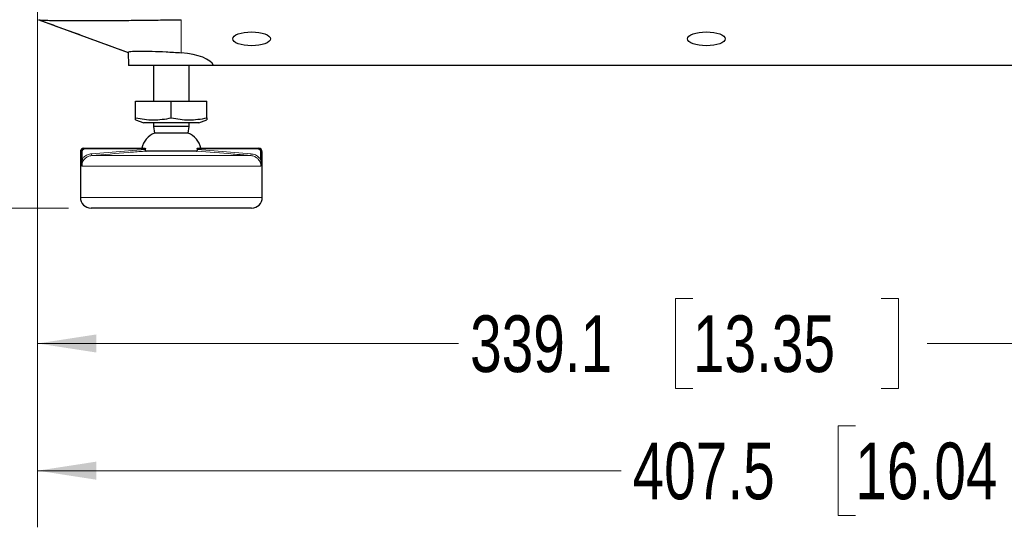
# Model space of a CAD drawing. Header units: millimetres. Extents: x 0 to 1118, y 0 to 864.
# Tile 60 of 117: x 487 to 543, y 403 to 432. Entities that reach past the tile are written whole.
import ezdxf

# ---------------------------------------------------------------- set-up
doc = ezdxf.new("R2010")
doc.units = ezdxf.units.MM
doc.styles.add('SLDTEXTSTYLE0', font='TXT', dxfattribs={"width": 0.75})
doc.dimstyles.new('SLDDIMSTYLE1', dxfattribs={"dimtxt": 3.175, "dimasz": 3.302, "dimexe": 0, "dimexo": 0.0625, "dimgap": 0.79375, "dimtad": 0, "dimtih": 1, "dimtoh": 1, "dimdec": 1, "dimlfac": 5, "dimrnd": 1e-09, "dimzin": 12, "dimdsep": 46, "dimtxsty": 'SLDTEXTSTYLE0', "dimsah": 1, "dimcen": 0.09, "dimadec": 0, "dimazin": 3, "dimtfac": 1, "dimtdec": 3, "dimtofl": 0, "dimtmove": 0, "dimatfit": 3, "dimfxl": 1, "dimfrac": 2, "dimtolj": 1, "dimtzin": 12, "dimarcsym": 0})
doc.dimstyles.new('SLDDIMSTYLE2', dxfattribs={"dimtxt": 3.175, "dimasz": 3.302, "dimexe": 0, "dimexo": 0.0625, "dimgap": 0.79375, "dimtad": 0, "dimtih": 1, "dimtoh": 1, "dimdec": 1, "dimlfac": 5, "dimrnd": 1e-09, "dimzin": 12, "dimdsep": 46, "dimtxsty": 'SLDTEXTSTYLE0', "dimsah": 1, "dimcen": 0.09, "dimadec": 0, "dimazin": 3, "dimtfac": 1, "dimtdec": 1, "dimtofl": 0, "dimtmove": 0, "dimatfit": 3, "dimfxl": 1, "dimfrac": 2, "dimtolj": 1, "dimtzin": 12, "dimarcsym": 0})

# ---------------------------------------------------------------- blocks, each defined once
blk = doc.blocks.new('_D_1')
at = {"color": 7, "linetype": 'Continuous', "lineweight": 0}
for p, q in [((556.166, 458.566), (556.166, 410.179)), ((488.345, 433.87), (488.345, 410.179)), ((525.09, 415.874), (524.122, 415.874)), ((524.122, 415.874), (524.122, 410.833)), ((535.647, 415.874), (536.614, 415.874)), ((536.614, 415.874), (536.614, 410.833)), ((488.345, 413.354), (511.953, 413.354)), ((556.166, 413.354), (538.227, 413.354)), ((524.122, 410.833), (525.09, 410.833)), ((536.614, 410.833), (535.647, 410.833))]:
    blk.add_line(p, q, dxfattribs=at)
at = {"color": 7, "linetype": 'Continuous', "lineweight": 18}
for points in [[(488.345, 413.354), (491.647, 412.846), (491.647, 413.862)], [(556.166, 413.354), (552.864, 413.862), (552.864, 412.846)]]:
    blk.add_solid(points, dxfattribs=at)
at = {"color": 7, "linetype": 'Continuous', "lineweight": 18, "char_height": 3.175, "attachment_point": 1, "style": 'SLDTEXTSTYLE0'}
for s, insert in [('339.1', (512.598, 414.926)), ('13.35', (525.09, 414.926))]:
    blk.add_mtext(s, dxfattribs=dict(at, insert=insert))
blk = doc.blocks.new('_D_4')
at = {"color": 7, "linetype": 'Continuous', "lineweight": 0}
for p, q in [((552.165, 471.44), (463.102, 471.44)), ((466.277, 471.44), (466.277, 454.364)), ((467.45, 453.719), (466.483, 453.719)), ((466.483, 453.719), (466.483, 448.679)), ((475.661, 453.719), (476.629, 453.719)), ((476.629, 453.719), (476.629, 448.679)), ((466.483, 448.679), (467.45, 448.679)), ((476.629, 448.679), (475.661, 448.679)), ((466.277, 420.94), (466.277, 448.034)), ((490.073, 420.94), (463.102, 420.94))]:
    blk.add_line(p, q, dxfattribs=at)
at = {"color": 7, "linetype": 'Continuous', "lineweight": 18}
for points in [[(466.277, 471.44), (465.769, 468.138), (466.785, 468.138)], [(466.277, 420.94), (466.785, 424.242), (465.769, 424.242)]]:
    blk.add_solid(points, dxfattribs=at)
at = {"color": 7, "linetype": 'Continuous', "lineweight": 18, "char_height": 3.175, "attachment_point": 1, "style": 'SLDTEXTSTYLE0'}
for s, insert in [('252.5', (454.959, 452.771)), ('9.94', (467.45, 452.771))]:
    blk.add_mtext(s, dxfattribs=dict(at, insert=insert))
blk = doc.blocks.new('_D_5')
at = {"color": 7, "linetype": 'Continuous', "lineweight": 0}
for p, q in [((569.843, 453.762), (569.843, 403.049)), ((488.345, 433.87), (488.345, 403.049)), ((534.197, 408.744), (533.23, 408.744)), ((533.23, 408.744), (533.23, 403.704)), ((544.754, 408.744), (545.722, 408.744)), ((545.722, 408.744), (545.722, 403.704)), ((488.345, 406.224), (521.06, 406.224)), ((569.843, 406.224), (547.335, 406.224)), ((533.23, 403.704), (534.197, 403.704)), ((545.722, 403.704), (544.754, 403.704))]:
    blk.add_line(p, q, dxfattribs=at)
at = {"color": 7, "linetype": 'Continuous', "lineweight": 18}
for points in [[(488.345, 406.224), (491.647, 405.716), (491.647, 406.732)], [(569.843, 406.224), (566.541, 406.732), (566.541, 405.716)]]:
    blk.add_solid(points, dxfattribs=at)
at = {"color": 7, "linetype": 'Continuous', "lineweight": 18, "char_height": 3.175, "attachment_point": 1, "style": 'SLDTEXTSTYLE0'}
for s, insert in [('407.5', (521.706, 407.797)), ('16.04', (534.197, 407.797))]:
    blk.add_mtext(s, dxfattribs=dict(at, insert=insert))

msp = doc.modelspace()

# ---------------------------------------------------------------- linework, layer by layer
at = {"color": 7, "linetype": 'Continuous', "lineweight": 25}
for p, q in [((488.4097, 431.4987), (493.4304, 429.6733)), ((493.4302, 429.6862), (493.4432, 428.9395)), ((498.2104, 428.9395), (493.4432, 428.9395)), ((494.8432, 428.9395), (494.8432, 426.9395)), ((496.8432, 426.9395), (496.8432, 428.9395)), ((543.6017, 428.9395), (498.2104, 428.9395)), ((493.8432, 426.9395), (495.8432, 426.9395)), ((493.8432, 425.9973), (493.8432, 426.9395)), ((495.8432, 425.9973), (495.8432, 426.9395)), ((495.8432, 426.9395), (497.8432, 426.9395)), ((497.8432, 425.9973), (497.8432, 426.9395)), ((493.8432, 425.8847), (494.2971, 425.7195)), ((495.8432, 425.7195), (494.2971, 425.7195)), ((494.8432, 425.7195), (494.8432, 425.508)), ((497.3893, 425.7195), (495.8432, 425.7195)), ((496.8432, 425.508), (496.8432, 425.7195)), ((497.3893, 425.7195), (497.8432, 425.8847)), ((494.8432, 425.508), (494.9045, 425.14)), ((495.8432, 425.508), (494.8432, 425.508)), ((495.8432, 425.14), (494.9045, 425.14)), ((496.8432, 425.508), (495.8432, 425.508)), ((496.7819, 425.14), (495.8432, 425.14)), ((496.7819, 425.14), (496.8432, 425.508)), ((490.7432, 424.1005), (490.7432, 421.5395)), ((490.9432, 424.3005), (491.0025, 424.3005)), ((491.0025, 424.3005), (494.3735, 424.3005)), ((497.2582, 424.1392), (494.4282, 424.1392)), ((497.3129, 424.3005), (500.6839, 424.3005)), ((500.6839, 424.3005), (500.7432, 424.3005)), ((500.9432, 421.5395), (500.9432, 424.1005)), ((495.8432, 420.9395), (491.3432, 420.9395)), ((500.3432, 420.9395), (495.8432, 420.9395))]:
    msp.add_line(p, q, dxfattribs=at)
at = {"color": 7, "linetype": 'Continuous', "lineweight": 18}
for p, q in [((496.402, 431.5036), (496.402, 429.6498)), ((490.8011, 424.1005), (490.7432, 424.1005)), ((490.8011, 423.6773), (490.8011, 424.1005)), ((490.8406, 424.1005), (490.8011, 424.1005)), ((490.8406, 424.1005), (490.8406, 423.6773)), ((491.0025, 424.2605), (491.0025, 424.3005)), ((494.3867, 424.2605), (491.0025, 424.2605)), ((491.3719, 423.987), (494.3826, 424.236)), ((500.6839, 424.2605), (497.2997, 424.2605)), ((497.3038, 424.236), (500.3145, 423.987)), ((500.6839, 424.3005), (500.6839, 424.2605)), ((500.8458, 423.6773), (500.8458, 424.1005)), ((500.8853, 424.1005), (500.8458, 424.1005)), ((500.8853, 424.1005), (500.8853, 423.6773)), ((500.9432, 424.1005), (500.8853, 424.1005)), ((490.8406, 423.6773), (490.8011, 423.6773)), ((491.3804, 423.8874), (491.3719, 423.987)), ((491.3804, 423.8874), (500.306, 423.8874)), ((500.3145, 423.987), (500.306, 423.8874)), ((500.8853, 423.6773), (500.8458, 423.6773)), ((500.8662, 423.2897), (490.8202, 423.2897)), ((490.7432, 421.5395), (495.8432, 421.5395)), ((495.8432, 421.5395), (500.9432, 421.5395))]:
    msp.add_line(p, q, dxfattribs=at)
at = {"color": 7, "linetype": 'Continuous', "lineweight": 25}
for centre, radius, start, end in [((495.2945, 424.0824), 1.1272, 110.24246, 168.84526), ((496.3919, 424.0824), 1.1272, 11.15474, 69.75754), ((490.9432, 424.1005), 0.2, 90, 180), ((500.7432, 424.1005), 0.2, 0, 90), ((491.3432, 421.5395), 0.6, 180, 270), ((500.3432, 421.5395), 0.6, 270, 0)]:
    msp.add_arc(centre, radius, start, end, dxfattribs=at)
for centre in [(500.3432, 430.431), (525.8432, 430.431)]:
    msp.add_ellipse(centre, major_axis=(1.0568, 0), ratio=0.3639776, dxfattribs=at)
msp.add_ellipse((495.8432, 428.8012), major_axis=(2.3975, 0), ratio=0.3639776, start_param=0.1591798, end_param=1.3355793, dxfattribs=at)
for points, knots in [([(488.4032, 431.5036), (488.4165, 431.4984), (488.4431, 431.4881), (488.6557, 431.4755), (488.9911, 431.4652), (489.4558, 431.4578), (490.0387, 431.4533), (490.7305, 431.4518), (491.5194, 431.4533), (492.3917, 431.4578), (493.3327, 431.4652), (494.3261, 431.4755), (495.3551, 431.4881), (496.053, 431.4984), (496.402, 431.5036)], [0, 0, 0, 0, 0.0833334, 0.1666668, 0.2500001, 0.3333334, 0.4166667, 0.5, 0.5833333, 0.6666666, 0.7499999, 0.8333332, 0.9166666, 1, 1, 1, 1]), ([(488.4097, 431.4987), (489.2626, 431.1886), (490.9359, 430.5803), (492.6098, 429.9716), (493.4304, 429.6733)], [0, 0, 0, 0, 0.5097595, 1, 1, 1, 1]), ([(493.4386, 429.6863), (493.4376, 429.6911), (493.4352, 429.7038), (493.5082, 429.719), (493.6465, 429.7324), (493.8517, 429.7404), (494.1965, 429.7441), (494.7548, 429.7362), (495.4182, 429.7106), (495.9765, 429.6801), (496.2586, 429.66), (496.402, 429.6498)], [0, 0, 0, 0, 0.0571434, 0.1492934, 0.2441252, 0.3361055, 0.4307615, 0.6164552, 0.80214, 0.8994859, 1, 1, 1, 1]), ([(493.8432, 425.9973), (494.1706, 425.9417), (494.8371, 425.8284), (495.5039, 425.9404), (495.8432, 425.9973)], [0, 0, 0, 0, 0.4912125, 1, 1, 1, 1]), ([(493.8432, 425.8956), (493.8432, 425.903), (493.8432, 425.9129), (493.8432, 425.9803), (493.8432, 425.9973)], [0, 0, 0, 0, 0.74699499, 1, 1, 1, 1]), ([(495.8432, 425.9973), (496.1706, 425.9417), (496.8371, 425.8284), (497.5039, 425.9404), (497.8432, 425.9973)], [0, 0, 0, 0, 0.4912125, 1, 1, 1, 1]), ([(497.8432, 425.9973), (497.8432, 425.9803), (497.8432, 425.913), (497.8432, 425.9019), (497.8432, 425.8935)], [0, 0, 0, 0, 0.2529942, 1, 1, 1, 1]), ([(490.8011, 424.1005), (490.8032, 424.1228), (490.8076, 424.1673), (490.8417, 424.2268), (490.892, 424.2721), (490.9488, 424.2968), (490.9869, 424.2994), (491.0025, 424.3005)], [0, 0, 0, 0, 0.2120171, 0.4238224, 0.6363994, 0.8510024, 1, 1, 1, 1]), ([(494.3735, 424.3005), (494.3758, 424.3), (494.3805, 424.2991), (494.3856, 424.2914), (494.3881, 424.2804), (494.3881, 424.2695), (494.3871, 424.2629), (494.3867, 424.2605)], [0, 0, 0, 0, 0.2396153, 0.4802074, 0.6951355, 0.885144, 1, 1, 1, 1]), ([(494.3826, 424.236), (494.3816, 424.2266), (494.3796, 424.2078), (494.3834, 424.1819), (494.3918, 424.1608), (494.4048, 424.1457), (494.4178, 424.1397), (494.4261, 424.1393), (494.4282, 424.1392)], [0, 0, 0, 0, 0.17459048, 0.34937245, 0.52212279, 0.70901875, 0.92426191, 1, 1, 1, 1]), ([(494.3867, 424.2605), (494.3863, 424.2583), (494.3848, 424.2501), (494.3835, 424.2419), (494.3826, 424.236)], [0, 0, 0, 0, 0.2730851, 1, 1, 1, 1]), ([(497.2582, 424.1392), (497.2655, 424.1404), (497.2789, 424.1426), (497.2948, 424.1604), (497.3042, 424.1856), (497.3066, 424.2128), (497.3046, 424.2294), (497.3038, 424.236)], [0, 0, 0, 0, 0.257348, 0.4730129, 0.6899177, 0.8763523, 1, 1, 1, 1]), ([(497.2997, 424.2605), (497.2991, 424.2644), (497.298, 424.2724), (497.2988, 424.2834), (497.3014, 424.2922), (497.3057, 424.2983), (497.3099, 424.3004), (497.3125, 424.3005), (497.3129, 424.3005)], [0, 0, 0, 0, 0.1832683, 0.3666746, 0.5486573, 0.741312, 0.9551222, 1, 1, 1, 1]), ([(497.3038, 424.236), (497.3026, 424.2434), (497.3013, 424.2516), (497.2998, 424.2597), (497.2997, 424.2605)], [0, 0, 0, 0, 0.9045957, 1, 1, 1, 1]), ([(500.6839, 424.3005), (500.7068, 424.2982), (500.7525, 424.2937), (500.8133, 424.2586), (500.8588, 424.207), (500.8822, 424.1509), (500.8845, 424.1145), (500.8853, 424.1005)], [0, 0, 0, 0, 0.2174805, 0.4352203, 0.6519695, 0.8665274, 1, 1, 1, 1]), ([(490.8202, 423.2897), (490.8201, 423.2903), (490.8145, 423.3553), (490.8047, 423.4789), (490.8022, 423.614), (490.8011, 423.6773)], [0, 0, 0, 0, 0.0051898, 0.533683, 1, 1, 1, 1]), ([(490.8406, 423.6773), (490.8331, 423.6174), (490.8168, 423.4865), (490.8162, 423.3592), (490.8201, 423.2904), (490.8202, 423.2897)], [0, 0, 0, 0, 0.4549598, 0.9944898, 1, 1, 1, 1])]:
    msp.add_open_spline(points, degree=3, knots=knots, dxfattribs=at)
at = {"color": 7, "linetype": 'Continuous', "lineweight": 18}
for points, knots in [([(491.0025, 424.2605), (490.9899, 424.2596), (490.9593, 424.2575), (490.9137, 424.2378), (490.8733, 424.2016), (490.8459, 424.154), (490.8424, 424.1183), (490.8406, 424.1005)], [0, 0, 0, 0, 0.1493171, 0.3642344, 0.5768457, 0.7884046, 1, 1, 1, 1]), ([(494.4282, 424.1392), (494.3618, 424.1342), (494.0294, 424.1093), (493.0133, 424.0271), (492.064, 423.9459), (491.3804, 423.8874)], [0, 0, 0, 0, 0.0653976, 0.3269889, 1, 1, 1, 1]), ([(500.306, 423.8874), (500.2396, 423.8931), (499.9074, 423.9216), (498.8918, 424.0087), (497.9421, 424.0846), (497.2582, 424.1392)], [0, 0, 0, 0, 0.0653977, 0.3269883, 1, 1, 1, 1]), ([(500.8458, 424.1005), (500.8451, 424.1117), (500.8432, 424.1408), (500.8245, 424.1857), (500.7879, 424.227), (500.739, 424.2551), (500.7023, 424.2587), (500.6839, 424.2605)], [0, 0, 0, 0, 0.1331975, 0.3474226, 0.5641, 0.7820726, 1, 1, 1, 1]), ([(491.3804, 423.8874), (491.3114, 423.8748), (491.1736, 423.8495), (490.998, 423.7283), (490.8737, 423.5618), (490.8245, 423.4053), (490.8211, 423.3139), (490.8202, 423.2897)], [0, 0, 0, 0, 0.2327174, 0.4650448, 0.6940661, 0.9190041, 1, 1, 1, 1]), ([(490.8406, 423.6773), (490.8712, 423.7167), (490.9512, 423.8199), (491.1324, 423.9424), (491.2921, 423.9722), (491.3719, 423.987)], [0, 0, 0, 0, 0.2359453, 0.6180621, 1, 1, 1, 1]), ([(500.8662, 423.2897), (500.8653, 423.3142), (500.8618, 423.4048), (500.8137, 423.5587), (500.694, 423.722), (500.5202, 423.8468), (500.3797, 423.8735), (500.306, 423.8874)], [0, 0, 0, 0, 0.0819176, 0.3035241, 0.5260786, 0.7514948, 1, 1, 1, 1]), ([(500.3145, 423.987), (500.3998, 423.9706), (500.5626, 423.9393), (500.741, 423.8134), (500.8173, 423.7143), (500.8458, 423.6773)], [0, 0, 0, 0, 0.4079389, 0.7787911, 1, 1, 1, 1]), ([(500.8662, 423.2897), (500.8663, 423.2904), (500.8702, 423.3592), (500.8696, 423.4865), (500.8533, 423.6174), (500.8458, 423.6773)], [0, 0, 0, 0, 0.0055102, 0.5450402, 1, 1, 1, 1]), ([(500.8853, 423.6773), (500.8842, 423.614), (500.8817, 423.4789), (500.8719, 423.3553), (500.8663, 423.2903), (500.8662, 423.2897)], [0, 0, 0, 0, 0.466317, 0.9948102, 1, 1, 1, 1])]:
    msp.add_open_spline(points, degree=3, knots=knots, dxfattribs=at)

# ---------------------------------------------------------------- dimensions: what is measured, and where the dimension line sits
dim = msp.add_linear_dim(base=(466.2773, 471.4395), p1=(491.3432, 420.9395), p2=(553.4352, 471.4395), angle=90, dimstyle='SLDDIMSTYLE2', dxfattribs=at)
dim.commit()
dim.dimension.update_dxf_attribs({"geometry": '_D_4', "text_midpoint": (466.2773, 451.1988), "dimtype": 160})
for base, p2, dimstyle, picture, middle in [((556.1656, 413.3536), (556.1656, 459.8364), 'SLDDIMSTYLE1', '_D_1', (525.0899, 413.3536)), ((569.8432, 406.2242), (569.8432, 455.0315), 'SLDDIMSTYLE2', '_D_5', (534.1975, 406.2242))]:
    dim = msp.add_linear_dim(base=base, p1=(488.3448, 435.1395), p2=p2, dimstyle=dimstyle, dxfattribs=at)
    dim.commit()
    dim.dimension.update_dxf_attribs({"geometry": picture, "text_midpoint": middle, "dimtype": 160})

doc.saveas('drawing.dxf')
